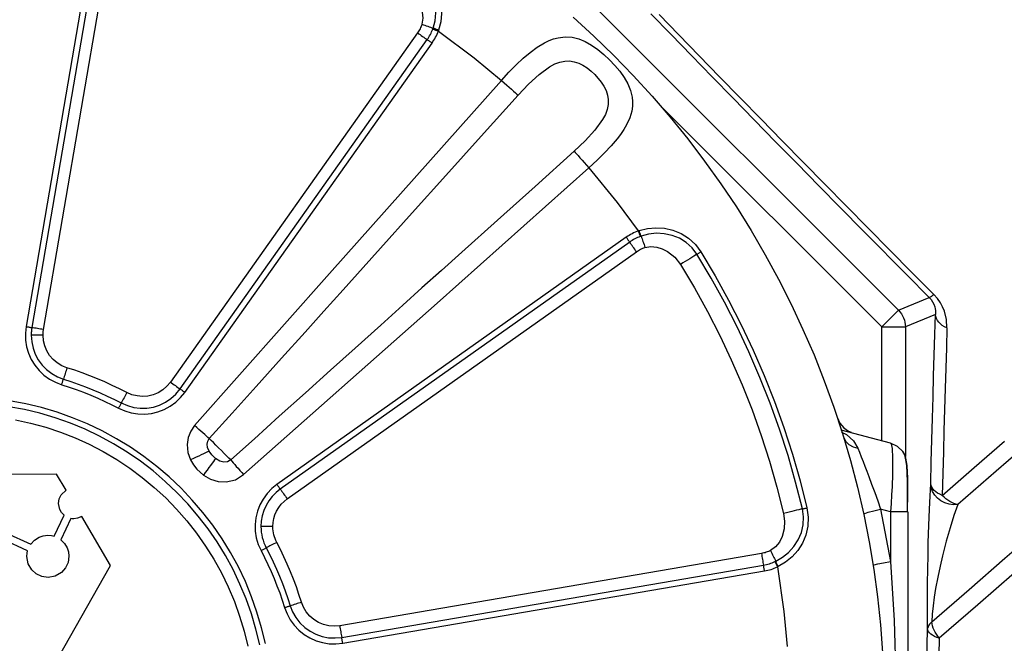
# Model space of a CAD drawing. Header units: millimetres. Extents: x 196 to 1773810, y -221320 to 153872.
# Tile 109 of 256: x 1115339 to 1115755, y -195476 to -195212. Entities that reach past the tile are written whole.
import ezdxf

# ---------------------------------------------------------------- set-up
doc = ezdxf.new("R2010")
doc.units = ezdxf.units.MM
doc.layers.get('Defpoints').update_dxf_attribs({"lineweight": 18})
doc.layers.add('00_Основной', color=163, linetype='Continuous', lineweight=40)
doc.layers.add('ТМ-размеры', color=25, linetype='Continuous', lineweight=20)
doc.styles.add('SFINKS', font='SFINKS.shx', dxfattribs={"width": 0.7, "oblique": 15})
doc.dimstyles.new('кира-50', dxfattribs={"dimtxt": 150, "dimasz": 40, "dimexe": 15, "dimexo": 0, "dimgap": 20, "dimtad": 1, "dimdec": 0, "dimrnd": 5, "dimdsep": 46, "dimtxsty": 'SFINKS', "dimblk1": 'OBLIQUE', "dimblk2": 'OBLIQUE', "dimsah": 1, "dimcen": 2.5, "dimclrd": 252, "dimclre": 252, "dimclrt": 252, "dimadec": 0, "dimazin": 0, "dimtfac": 1, "dimtdec": 0, "dimtofl": 0, "dimtmove": 0, "dimatfit": 3, "dimldrblk": 'OBLIQUE', "dimfxl": 15, "dimtfill": 1, "dimtolj": 1, "dimtzin": 0, "dimlwd": 20, "dimlwe": 20, "dimarcsym": 0})

# ---------------------------------------------------------------- blocks, each defined once
blk = doc.blocks.new('_Oblique')
at = {"color": 0, "linetype": 'ByBlock', "lineweight": -2}
blk.add_line((-0.5, -0.5), (0.5, 0.5), dxfattribs=at)
blk = doc.blocks.new('*D45')
at = {"layer": 'Defpoints', "color": 0, "linetype": 'ByBlock', "lineweight": 50, "transparency": 16777216}
for p in [(1116184.64, -194508.84), (1114444.55, -195856.77), (1116184.64, -195857.67)]:
    blk.add_point(p, dxfattribs=at)
at = {"layer": 'ТМ-размеры', "color": 252, "linetype": 'ByBlock', "lineweight": 20, "transparency": 16777216}
for p, q in [((1114444.55, -195856.77), (1114444.55, -194493.84)), ((1116184.64, -195857.67), (1116184.64, -194493.84)), ((1114444.55, -194508.84), (1116184.64, -194508.84))]:
    blk.add_line(p, q, dxfattribs=at)
at = {"layer": 'ТМ-размеры', "color": 252, "linetype": 'ByBlock', "lineweight": 20, "transparency": 16777216, "xscale": 40, "yscale": 40, "zscale": 40, "rotation": 180}
blk.add_blockref('_Oblique', (1114444.55, -194508.84), dxfattribs=at)
at = {"layer": 'ТМ-размеры', "color": 252, "linetype": 'ByBlock', "lineweight": 20, "transparency": 16777216, "xscale": 40, "yscale": 40, "zscale": 40}
blk.add_blockref('_Oblique', (1116184.64, -194508.84), dxfattribs=at)
at = {"layer": 'ТМ-размеры', "color": 252, "linetype": 'ByBlock', "transparency": 16777216, "insert": (1115314.59, -194413.84), "char_height": 150, "attachment_point": 5, "style": 'SFINKS', "bg_fill": 3, "box_fill_scale": 1.1, "bg_fill_color": 256, "bg_fill_true_color": 13158600, "bg_fill_transparency": 0}
blk.add_mtext('\\A1;1740', dxfattribs=at)
blk = doc.blocks.new('*D46')
at = {"layer": 'Defpoints', "color": 0, "linetype": 'ByBlock', "lineweight": 50, "transparency": 16777216}
for p in [(1115314.64, -194978.27), (1115314.64, -203390.23), (1116748.98, -203390.23)]:
    blk.add_point(p, dxfattribs=at)
at = {"layer": 'ТМ-размеры', "color": 252, "linetype": 'ByBlock', "lineweight": 20, "transparency": 16777216}
for p, q in [((1115314.64, -194978.27), (1116763.98, -194978.27)), ((1116748.98, -194978.27), (1116748.98, -203390.23)), ((1115314.64, -203390.23), (1116763.98, -203390.23))]:
    blk.add_line(p, q, dxfattribs=at)
at = {"layer": 'ТМ-размеры', "color": 252, "linetype": 'ByBlock', "lineweight": 20, "transparency": 16777216, "xscale": 40, "yscale": 40, "zscale": 40}
for p, rotation in [((1116748.98, -194978.27), 90), ((1116748.98, -203390.23), 270)]:
    blk.add_blockref('_Oblique', p, dxfattribs=dict(at, rotation=rotation))
at = {"layer": 'ТМ-размеры', "color": 252, "linetype": 'ByBlock', "transparency": 16777216, "insert": (1116653.98, -199184.25), "char_height": 150, "attachment_point": 5, "rotation": 90, "style": 'SFINKS', "bg_fill": 3, "box_fill_scale": 1.1, "bg_fill_color": 256, "bg_fill_true_color": 13158600, "bg_fill_transparency": 0}
blk.add_mtext('\\A1;8410', dxfattribs=at)

msp = doc.modelspace()

# ---------------------------------------------------------------- linework, layer by layer
at = {"layer": '00_Основной', "color": 252, "lineweight": 25, "ltscale": 10}
for p, q in [((1115482.81, -195107.27, 0.2), (1115710.63, -195335.09, 0.2)), ((1115372.66, -195163.87, 0.2), (1115342.14, -195342.02, 0.2)), ((1115375.11, -195164.29, 0.2), (1115344.6, -195342.44, 0.2)), ((1115349.52, -195343.29, 0.2), (1115380.02, -195165.12, 0.2)), ((1115507.5, -195217.92, 0.2), (1115403.1, -195365.47, 0.2)), ((1115407.17, -195368.36, 0.2), (1115511.57, -195220.8, 0.2)), ((1115409.2, -195369.8, 0.2), (1115513.61, -195222.24, 0.2)), ((1115703.56, -195342.16, 0.2), (1115610.13, -195248.73, 0.2)), ((1115595.64, -195304.28, 0.2), (1115448.1, -195408.69, 0.2)), ((1115597.1, -195306.33, 0.2), (1115449.54, -195410.72, 0.2)), ((1115452.41, -195414.8, 0.2), (1115599.97, -195310.4, 0.2)), ((1115710.63, -195335.09, 0.2), (1115723.64, -195329.7, 0.2)), ((1115726.27, -195336.9, 0.2), (1115713.56, -195342.16, 0.2)), ((1115703.56, -195390.29, 0.2), (1115703.56, -195342.16, 0.2)), ((1115713.56, -195342.16, 0.2), (1115713.56, -195396.86, 0.2)), ((1115707.23, -195391.27, 0.2), (1115686.5, -195385.72, 0.2)), ((1115687.49, -195388.9, 0.2), (1115687.92, -195389.73, 0.2)), ((1115355.06, -195404.33, 0.2), (1115310.23, -195404.67, 0.2)), ((1115359.06, -195411.12, 0.2), (1115355.06, -195404.33, 0.2)), ((1115354, -195430.6, 0.2), (1115358.18, -195421.7, 0.2)), ((1115377.77, -195442.98, 0.2), (1115365.63, -195422.31, 0.2)), ((1115695.92, -195421.25, 0.2), (1115695.97, -195421.21, 0.2)), ((1115703.11, -195419.15, 0.2), (1115707.23, -195441.32, 0.2)), ((1115707.23, -195420.25, 0.2), (1115703.11, -195419.15, 0.2)), ((1115707.23, -195420.25, 0.2), (1115707.23, -195441.32, 0.2)), ((1115714.64, -195420.25, 0.2), (1115714.39, -195420.25, 0.2)), ((1115714.64, -195420.25, 0.2), (1115714.64, -195586.27, 0.2)), ((1115361.03, -195423.07, 0.2), (1115356.8, -195432.08, 0.2)), ((1115333.57, -195429.08, 0.2), (1115344.15, -195433.87, 0.2)), ((1115342.78, -195436.73, 0.2), (1115332.41, -195432.03, 0.2)), ((1115652.78, -195437.88, 0.2), (1115474.61, -195468.38, 0.2)), ((1115355.66, -195481.97, 0.2), (1115377.77, -195442.98, 0.2)), ((1115475.46, -195473.3, 0.2), (1115653.61, -195442.79, 0.2)), ((1115699.94, -195442.87, 0.2), (1115699.99, -195442.84, 0.2)), ((1115475.88, -195475.75, 0.2), (1115654.03, -195445.24, 0.2))]:
    msp.add_line(p, q, dxfattribs=at)
at = {"layer": '00_Основной', "color": 252, "lineweight": 25, "ltscale": 10, "elevation": 0.2}
for points in [[(1115514.06, -195215.96), (1115514.93, -195212.79), (1115515.29, -195209.49), (1115515.12, -195206.17), (1115514.42, -195202.9), (1115513.18, -195199.79), (1115511.41, -195196.93), (1115509.14, -195194.42), (1115506.43, -195192.37)], [(1115507.46, -195190.72), (1115510.6, -195193.08), (1115513.22, -195195.94), (1115515.24, -195199.16), (1115516.63, -195202.6), (1115517.42, -195206.17), (1115517.62, -195209.78), (1115517.27, -195213.34), (1115516.39, -195216.81)], [(1115502.14, -195199.34), (1115504.75, -195201.34), (1115506.92, -195203.84), (1115508.58, -195206.69), (1115509.44, -195209.16), (1115509.76, -195211.74), (1115509.35, -195214.33)], [(1115686.49, -195292.18), (1115686.19, -195291.87), (1115676.96, -195282.5), (1115667.8, -195273.18), (1115658.7, -195263.91), (1115649.7, -195254.71), (1115640.78, -195245.58), (1115631.95, -195236.52), (1115623.22, -195227.55), (1115614.59, -195218.67), (1115606.08, -195209.88)], [(1115609.51, -195210.14), (1115617.92, -195218.82), (1115626.43, -195227.59), (1115635.07, -195236.45), (1115643.79, -195245.4), (1115652.6, -195254.43), (1115661.5, -195263.52), (1115670.47, -195272.66), (1115679.52, -195281.88), (1115688.63, -195291.14), (1115697.82, -195300.42), (1115707.05, -195309.76), (1115716.32, -195319.12), (1115725.63, -195328.5)], [(1115509.35, -195214.33), (1115509.17, -195214.81), (1115508.98, -195215.27), (1115508.77, -195215.74), (1115508.55, -195216.19), (1115508.31, -195216.64), (1115508.06, -195217.08), (1115507.78, -195217.5), (1115507.5, -195217.92)], [(1115509.35, -195214.33), (1115509.96, -195214.54), (1115510.58, -195214.75), (1115511.19, -195214.96), (1115511.79, -195215.18), (1115512.37, -195215.37), (1115512.95, -195215.58), (1115513.52, -195215.77), (1115514.06, -195215.96)], [(1115573.26, -195211.34), (1115581.95, -195219.28), (1115590.41, -195227.48), (1115598.62, -195235.94), (1115606.56, -195244.64), (1115614.24, -195253.57), (1115621.65, -195262.74), (1115628.76, -195272.11), (1115635.6, -195281.71), (1115642.15, -195291.5), (1115648.39, -195301.49), (1115654.34, -195311.66), (1115659.98, -195322.01), (1115665.28, -195332.52), (1115670.28, -195343.19), (1115674.96, -195354.01), (1115679.29, -195364.96), (1115683.32, -195376.04), (1115686.98, -195387.23), (1115690.31, -195398.53), (1115693.3, -195409.92), (1115695.96, -195421.41), (1115698.26, -195432.95), (1115700.2, -195444.58), (1115701.8, -195456.25), (1115703.04, -195467.96), (1115703.93, -195479.72)], [(1115507.5, -195217.92), (1115508.02, -195218.31), (1115508.56, -195218.67), (1115509.08, -195219.06), (1115509.61, -195219.42), (1115510.12, -195219.78), (1115510.61, -195220.13), (1115511.1, -195220.48), (1115511.57, -195220.8)], [(1115511.57, -195220.8), (1115511.94, -195220.28), (1115512.27, -195219.75), (1115512.6, -195219.2), (1115512.9, -195218.64), (1115513.19, -195218.07), (1115513.46, -195217.49), (1115513.7, -195216.91), (1115513.94, -195216.32)], [(1115513.61, -195222.24), (1115514.01, -195221.65), (1115514.4, -195221.04), (1115514.76, -195220.42), (1115515.11, -195219.8), (1115515.44, -195219.15), (1115515.73, -195218.5), (1115516.01, -195217.84), (1115516.28, -195217.18)], [(1115513.94, -195216.32), (1115514.01, -195216.12), (1115514.06, -195215.96)], [(1115513.94, -195216.32), (1115514.21, -195216.42), (1115514.49, -195216.52), (1115514.77, -195216.63), (1115515.07, -195216.73), (1115515.36, -195216.84), (1115515.66, -195216.95), (1115515.97, -195217.06), (1115516.28, -195217.18)], [(1115516.39, -195216.81), (1115516.08, -195216.7), (1115515.79, -195216.6), (1115515.49, -195216.49), (1115515.2, -195216.37), (1115514.9, -195216.26), (1115514.62, -195216.16), (1115514.33, -195216.06), (1115514.06, -195215.96)], [(1115516.39, -195216.81), (1115516.32, -195217.02), (1115516.28, -195217.18)], [(1115516.28, -195217.18), (1115531.48, -195228.52), (1115542.99, -195238)], [(1115513.61, -195222.24), (1115513.34, -195222.06), (1115513.08, -195221.88), (1115512.81, -195221.69), (1115512.56, -195221.51), (1115512.3, -195221.33), (1115512.05, -195221.14), (1115511.81, -195220.97), (1115511.57, -195220.8)], [(1115542.99, -195238), (1115546.12, -195234.58), (1115549.19, -195231.46), (1115552.16, -195228.66), (1115555.04, -195226.24), (1115558.01, -195224.04), (1115561.11, -195222.14), (1115563.09, -195221.18), (1115564.99, -195220.46), (1115566.86, -195219.97), (1115569.85, -195219.6), (1115572.74, -195219.79), (1115575.56, -195220.48), (1115578.34, -195221.61), (1115581.02, -195223.12), (1115583.65, -195224.94), (1115586.19, -195227.01), (1115588.59, -195229.27), (1115590.86, -195231.67), (1115592.9, -195234.18), (1115594.74, -195236.81), (1115596.25, -195239.49), (1115597.39, -195242.27), (1115598.1, -195245.08), (1115598.28, -195247), (1115598.24, -195248.94), (1115597.96, -195250.96), (1115597.12, -195253.78), (1115595.78, -195256.74), (1115594.57, -195258.8), (1115593.17, -195260.88), (1115591.76, -195262.74), (1115589.32, -195265.64), (1115586.51, -195268.64), (1115583.35, -195271.74), (1115579.89, -195274.91)], [(1115549.95, -195244.23), (1115554.34, -195239.6), (1115558.82, -195235.48), (1115563.27, -195232.25), (1115565.44, -195231.09), (1115567.58, -195230.29), (1115569.65, -195229.86), (1115571.71, -195229.82), (1115573.63, -195230.12), (1115575.56, -195230.75), (1115577.34, -195231.63), (1115579.13, -195232.78), (1115580.77, -195234.07), (1115582.35, -195235.52), (1115585.09, -195238.72), (1115586.24, -195240.52), (1115587.12, -195242.28), (1115587.77, -195244.23), (1115588.08, -195246.13), (1115588.04, -195248.2), (1115587.63, -195250.26), (1115586.82, -195252.4), (1115585.68, -195254.59), (1115582.45, -195259.03), (1115578.31, -195263.53), (1115573.67, -195267.95)], [(1115542.99, -195238), (1115470.25, -195319.57), (1115413.33, -195383.86)], [(1115542.99, -195238), (1115544.11, -195239.01), (1115545.2, -195239.98), (1115546.24, -195240.91), (1115547.21, -195241.79), (1115548.09, -195242.56), (1115548.85, -195243.24), (1115549.47, -195243.8), (1115549.95, -195244.23)], [(1115419.54, -195389.32), (1115429.16, -195378.62), (1115439.35, -195367.32), (1115450.07, -195355.4), (1115460, -195344.33), (1115467.91, -195335.56), (1115476.08, -195326.46), (1115484.53, -195317.04), (1115491.8, -195308.96), (1115505.26, -195293.97), (1115519.44, -195278.2), (1115534.34, -195261.61), (1115549.95, -195244.23)], [(1115918.02, -195258.75), (1115916.77, -195259.84), (1115914.62, -195261.7), (1115911.62, -195264.32), (1115907.74, -195267.7), (1115903, -195271.82), (1115897.39, -195276.68), (1115890.94, -195282.29), (1115883.66, -195288.62), (1115875.55, -195295.68), (1115866.62, -195303.44), (1115856.88, -195311.89), (1115846.35, -195321.05), (1115835.05, -195330.87), (1115823, -195341.36), (1115810.2, -195352.49), (1115796.67, -195364.24), (1115782.44, -195376.6), (1115767.53, -195389.57), (1115751.95, -195403.1), (1115735.74, -195417.2)], [(1115573.67, -195267.95), (1115557.13, -195282.8), (1115541.31, -195297), (1115526.23, -195310.56), (1115517.66, -195318.26), (1115509.35, -195325.72), (1115501.31, -195332.96), (1115491.92, -195341.38), (1115481.12, -195351.11), (1115470.74, -195360.42), (1115460.15, -195369.96), (1115449.08, -195379.91), (1115438.57, -195389.38), (1115428.58, -195398.36)], [(1115573.67, -195267.95), (1115574.1, -195268.43), (1115574.66, -195269.05), (1115575.34, -195269.81), (1115576.11, -195270.69), (1115576.99, -195271.65), (1115577.92, -195272.69), (1115578.89, -195273.79), (1115579.89, -195274.91)], [(1115434.04, -195404.57), (1115515.82, -195332.07), (1115579.89, -195274.91)], [(1115579.89, -195274.91), (1115591.88, -195289.62), (1115600.72, -195301.62)], [(1115724.77, -195466.73), (1115740.44, -195453.12), (1115755.6, -195439.92), (1115770.28, -195427.16), (1115784.48, -195414.83), (1115798.16, -195402.94), (1115811.34, -195391.48), (1115826.39, -195378.4), (1115840.56, -195366.08), (1115853.86, -195354.52), (1115866.26, -195343.73), (1115877.75, -195333.75), (1115886.58, -195326.07), (1115894.74, -195318.98), (1115902.22, -195312.48), (1115909.02, -195306.57), (1115915.12, -195301.26), (1115920.49, -195296.58), (1115926.01, -195291.8), (1115930.51, -195287.89), (1115933.97, -195284.87), (1115936.41, -195282.75), (1115937.82, -195281.52)], [(1115706.19, -195312.12), (1115704.82, -195310.74), (1115695.48, -195301.28), (1115686.49, -195292.18)], [(1115600.72, -195301.62), (1115600.06, -195301.89), (1115599.4, -195302.16), (1115598.75, -195302.46), (1115598.1, -195302.79), (1115597.46, -195303.13), (1115596.86, -195303.5), (1115596.25, -195303.89), (1115595.64, -195304.28)], [(1115600.72, -195301.62), (1115600.92, -195301.55), (1115601.09, -195301.5)], [(1115600.72, -195301.62), (1115600.84, -195301.93), (1115600.95, -195302.24), (1115601.06, -195302.54), (1115601.17, -195302.83), (1115601.27, -195303.13), (1115601.38, -195303.41), (1115601.48, -195303.69), (1115601.58, -195303.96)], [(1115601.09, -195301.5), (1115604.56, -195300.63), (1115608.12, -195300.28), (1115611.77, -195300.48), (1115615.3, -195301.26), (1115618.8, -195302.68), (1115621.96, -195304.68), (1115624.84, -195307.32), (1115627.18, -195310.44)], [(1115601.94, -195303.84), (1115601.84, -195303.57), (1115601.74, -195303.28), (1115601.62, -195303), (1115601.53, -195302.7), (1115601.41, -195302.41), (1115601.3, -195302.11), (1115601.2, -195301.8), (1115601.09, -195301.5)], [(1115595.64, -195304.28), (1115595.84, -195304.55), (1115596.02, -195304.82), (1115596.21, -195305.09), (1115596.39, -195305.34), (1115596.57, -195305.6), (1115596.76, -195305.85), (1115596.92, -195306.09), (1115597.1, -195306.33)], [(1115601.58, -195303.96), (1115600.99, -195304.19), (1115600.41, -195304.44), (1115599.83, -195304.71), (1115599.26, -195304.99), (1115598.7, -195305.3), (1115598.15, -195305.63), (1115597.62, -195305.96), (1115597.1, -195306.33)], [(1115599.97, -195310.4), (1115599.59, -195309.86), (1115599.21, -195309.34), (1115598.84, -195308.82), (1115598.48, -195308.29), (1115598.12, -195307.78), (1115597.76, -195307.28), (1115597.42, -195306.8), (1115597.1, -195306.33)], [(1115601.94, -195303.84), (1115601.74, -195303.9), (1115601.58, -195303.96)], [(1115625.53, -195311.46), (1115623.48, -195308.76), (1115620.97, -195306.49), (1115618.11, -195304.72), (1115614.99, -195303.48), (1115611.73, -195302.78), (1115608.41, -195302.61), (1115605.11, -195302.97), (1115601.94, -195303.84)], [(1115601.94, -195303.84), (1115602.12, -195304.38), (1115602.32, -195304.95), (1115602.51, -195305.51), (1115602.72, -195306.11), (1115602.94, -195306.71), (1115603.15, -195307.32), (1115603.36, -195307.94), (1115603.57, -195308.55)], [(1115599.97, -195310.4), (1115600.4, -195310.11), (1115600.82, -195309.84), (1115601.26, -195309.59), (1115601.71, -195309.35), (1115602.16, -195309.12), (1115602.63, -195308.92), (1115603.09, -195308.73), (1115603.57, -195308.55)], [(1115603.57, -195308.55), (1115606.03, -195308.14), (1115608.51, -195308.41), (1115610.87, -195309.17), (1115613.08, -195310.31), (1115616.14, -195312.72), (1115618.56, -195315.76)], [(1115625.53, -195311.46), (1115625.7, -195311.36), (1115625.87, -195311.26), (1115626.06, -195311.13), (1115626.26, -195311), (1115626.48, -195310.88), (1115626.7, -195310.74), (1115626.94, -195310.59), (1115627.18, -195310.44)], [(1115627.18, -195310.44), (1115633.19, -195320.54), (1115638.88, -195330.83), (1115644.23, -195341.3), (1115649.25, -195351.94), (1115653.92, -195362.72), (1115658.24, -195373.66), (1115662.22, -195384.72), (1115665.83, -195395.91), (1115669.09, -195407.2), (1115671.98, -195418.6)], [(1115625.53, -195311.46), (1115624.9, -195311.85), (1115624.18, -195312.3), (1115623.37, -195312.8), (1115622.5, -195313.33), (1115621.56, -195313.91), (1115620.59, -195314.52), (1115619.58, -195315.14), (1115618.56, -195315.76)], [(1115670.09, -195419.04), (1115667.21, -195407.71), (1115663.98, -195396.47), (1115660.38, -195385.34), (1115656.43, -195374.33), (1115652.13, -195363.47), (1115647.48, -195352.73), (1115642.49, -195342.16), (1115637.17, -195331.74), (1115631.51, -195321.52), (1115625.53, -195311.46)], [(1115723.64, -195329.7), (1115714.2, -195320.2), (1115706.19, -195312.12)], [(1115618.56, -195315.76), (1115624.42, -195325.58), (1115629.93, -195335.6), (1115635.14, -195345.77), (1115640.02, -195356.1), (1115644.56, -195366.6), (1115648.77, -195377.23), (1115652.62, -195387.99), (1115656.15, -195398.87), (1115659.31, -195409.85), (1115662.12, -195420.93)], [(1115725.63, -195328.5), (1115725.24, -195328.8), (1115724.88, -195329.06), (1115724.58, -195329.29), (1115724.29, -195329.46), (1115724.07, -195329.59), (1115723.88, -195329.67), (1115723.73, -195329.71), (1115723.64, -195329.7)], [(1115723.64, -195329.7), (1115724.39, -195330.58), (1115725.04, -195331.54), (1115725.56, -195332.59), (1115725.94, -195333.72), (1115726.13, -195334.47), (1115726.24, -195335.24), (1115726.28, -195336.05), (1115726.27, -195336.9)], [(1115731.12, -195342.58), (1115730.91, -195339), (1115730.05, -195335.57), (1115729.29, -195333.71), (1115728.32, -195331.93), (1115727.07, -195330.12), (1115725.63, -195328.5)], [(1115703.56, -195342.16), (1115704.92, -195340.8), (1115706.22, -195339.51), (1115707.42, -195338.31), (1115708.48, -195337.25), (1115709.35, -195336.38), (1115710.03, -195335.7), (1115710.45, -195335.27), (1115710.63, -195335.09)], [(1115710.63, -195335.09), (1115711.28, -195335.82), (1115711.88, -195336.62), (1115712.38, -195337.45), (1115712.79, -195338.34), (1115713.13, -195339.25), (1115713.37, -195340.21), (1115713.51, -195341.19), (1115713.56, -195342.16)], [(1115724.28, -195408.48), (1115724.5, -195399.13), (1115724.74, -195389.88), (1115724.98, -195380.75), (1115725.24, -195371.75), (1115725.48, -195362.85), (1115725.75, -195354.07), (1115726, -195345.42), (1115726.27, -195336.9)], [(1115731.12, -195342.58), (1115730.09, -195342.09), (1115729.15, -195341.51), (1115728.33, -195340.85), (1115727.62, -195340.14), (1115727.06, -195339.38), (1115726.65, -195338.58), (1115726.38, -195337.74), (1115726.27, -195336.9)], [(1115342.14, -195342.02), (1115341.84, -195344.86), (1115341.92, -195347.72), (1115342.36, -195350.53), (1115343.18, -195353.26), (1115344.34, -195355.88), (1115345.83, -195358.3), (1115347.62, -195360.53), (1115349.7, -195362.5), (1115352, -195364.17), (1115354.51, -195365.53), (1115357.18, -195366.56)], [(1115342.14, -195342.02), (1115342.46, -195342.07), (1115342.78, -195342.13), (1115343.1, -195342.19), (1115343.42, -195342.24), (1115343.72, -195342.29), (1115344.03, -195342.34), (1115344.32, -195342.4), (1115344.6, -195342.44)], [(1115344.6, -195342.44), (1115344.54, -195342.85), (1115344.48, -195343.26), (1115344.44, -195343.66), (1115344.39, -195344.06), (1115344.36, -195344.48), (1115344.34, -195344.88), (1115344.32, -195345.29), (1115344.32, -195345.7)], [(1115349.52, -195343.29), (1115348.87, -195343.18), (1115348.23, -195343.06), (1115347.6, -195342.95), (1115346.98, -195342.85), (1115346.36, -195342.74), (1115345.75, -195342.64), (1115345.17, -195342.54), (1115344.6, -195342.44)], [(1115349.3, -195345.7), (1115349.32, -195345.4), (1115349.32, -195345.1), (1115349.35, -195344.8), (1115349.36, -195344.49), (1115349.39, -195344.19), (1115349.43, -195343.88), (1115349.47, -195343.58), (1115349.52, -195343.29)], [(1115703.56, -195342.16), (1115705.47, -195342.16), (1115707.3, -195342.16), (1115709.01, -195342.16), (1115710.51, -195342.16), (1115711.76, -195342.16), (1115712.69, -195342.16), (1115713.3, -195342.16), (1115713.56, -195342.16)], [(1115731.12, -195342.58), (1115730.86, -195351.01), (1115730.6, -195359.56), (1115730.35, -195368.22), (1115730.09, -195377.02), (1115729.85, -195385.92), (1115729.61, -195394.94), (1115729.39, -195404.06), (1115729.15, -195413.31)], [(1115349.3, -195345.7), (1115348.66, -195345.7), (1115348, -195345.7), (1115347.37, -195345.7), (1115346.72, -195345.7), (1115346.1, -195345.7), (1115345.5, -195345.7), (1115344.9, -195345.7), (1115344.32, -195345.7)], [(1115344.32, -195345.7), (1115344.52, -195348.42), (1115345.08, -195351.09), (1115346.03, -195353.65), (1115347.32, -195356.04), (1115348.94, -195358.25), (1115350.84, -195360.19), (1115353, -195361.84), (1115355.37, -195363.18), (1115357.91, -195364.17)], [(1115359.39, -195359.42), (1115357.29, -195358.57), (1115355.34, -195357.4), (1115353.59, -195355.93), (1115352.1, -195354.21), (1115350.91, -195352.28), (1115350.02, -195350.19), (1115349.49, -195347.97), (1115349.3, -195345.7)], [(1115359.39, -195359.42), (1115359.21, -195360.04), (1115359.01, -195360.66), (1115358.82, -195361.27), (1115358.63, -195361.87), (1115358.45, -195362.48), (1115358.26, -195363.06), (1115358.08, -195363.62), (1115357.91, -195364.17)], [(1115384.71, -195369.89), (1115381.65, -195368.34), (1115378.57, -195366.84), (1115375.44, -195365.43), (1115372.29, -195364.08), (1115369.1, -195362.8), (1115365.9, -195361.6), (1115362.67, -195360.46), (1115359.39, -195359.42)], [(1115357.18, -195366.56), (1115357.28, -195366.25), (1115357.38, -195365.94), (1115357.46, -195365.63), (1115357.56, -195365.33), (1115357.66, -195365.02), (1115357.74, -195364.74), (1115357.83, -195364.46), (1115357.91, -195364.17)], [(1115357.91, -195364.17), (1115361.07, -195365.2), (1115364.2, -195366.29), (1115367.31, -195367.45), (1115370.39, -195368.69), (1115373.44, -195369.99), (1115376.45, -195371.36), (1115379.43, -195372.81), (1115382.38, -195374.3)], [(1115357.18, -195366.56), (1115360.28, -195367.56), (1115363.34, -195368.63), (1115366.41, -195369.78), (1115369.43, -195370.99), (1115372.42, -195372.27), (1115375.4, -195373.61), (1115378.32, -195375.04), (1115381.22, -195376.52)], [(1115382.38, -195374.3), (1115384.94, -195375.42), (1115387.62, -195376.15), (1115390.37, -195376.51), (1115393.15, -195376.45), (1115395.9, -195376), (1115398.55, -195375.15), (1115401.05, -195373.94), (1115403.35, -195372.38), (1115405.41, -195370.51), (1115407.17, -195368.36)], [(1115403.1, -195365.47), (1115401.63, -195367.24), (1115399.89, -195368.74), (1115397.94, -195369.94), (1115395.83, -195370.83), (1115393.61, -195371.37), (1115391.33, -195371.54), (1115389.04, -195371.34), (1115386.81, -195370.79), (1115384.71, -195369.89)], [(1115403.1, -195365.47), (1115403.63, -195365.85), (1115404.15, -195366.23), (1115404.69, -195366.6), (1115405.2, -195366.97), (1115405.72, -195367.34), (1115406.22, -195367.69), (1115406.69, -195368.02), (1115407.17, -195368.36)], [(1115409.2, -195369.8), (1115408.94, -195369.61), (1115408.67, -195369.42), (1115408.42, -195369.24), (1115408.15, -195369.06), (1115407.89, -195368.87), (1115407.65, -195368.7), (1115407.4, -195368.52), (1115407.17, -195368.36)], [(1115381.22, -195376.52), (1115383.83, -195377.68), (1115386.57, -195378.48), (1115389.39, -195378.93), (1115392.24, -195379), (1115395.08, -195378.71), (1115397.86, -195378.04), (1115400.51, -195377.02), (1115403.02, -195375.66), (1115405.34, -195373.98), (1115407.41, -195372.02), (1115409.2, -195369.8)], [(1115384.71, -195369.89), (1115384.4, -195370.47), (1115384.1, -195371.04), (1115383.8, -195371.62), (1115383.51, -195372.18), (1115383.21, -195372.74), (1115382.93, -195373.28), (1115382.65, -195373.8), (1115382.38, -195374.3)], [(1115440.82, -195476.44), (1115439.24, -195469.86), (1115437.32, -195463.4), (1115435.06, -195457.04), (1115432.48, -195450.79), (1115429.57, -195444.69), (1115426.35, -195438.76), (1115422.82, -195433.01), (1115419, -195427.43), (1115414.88, -195422.08), (1115410.5, -195416.95), (1115405.85, -195412.05), (1115400.95, -195407.4), (1115395.82, -195403.01), (1115390.45, -195398.9), (1115384.89, -195395.08), (1115379.14, -195391.55), (1115373.2, -195388.33), (1115367.1, -195385.42), (1115360.86, -195382.84), (1115354.5, -195380.58), (1115348.02, -195378.66), (1115341.46, -195377.08), (1115334.81, -195375.86)], [(1115443.26, -195475.92), (1115441.65, -195469.23), (1115439.68, -195462.63), (1115437.38, -195456.14), (1115434.76, -195449.77), (1115431.8, -195443.56), (1115428.51, -195437.51), (1115424.91, -195431.65), (1115421.02, -195425.98), (1115416.82, -195420.5), (1115412.35, -195415.28), (1115407.61, -195410.29), (1115402.62, -195405.55), (1115397.38, -195401.07), (1115391.92, -195396.88), (1115386.25, -195392.99), (1115380.38, -195389.39), (1115374.34, -195386.1), (1115368.12, -195383.14), (1115361.76, -195380.5), (1115355.27, -195378.21), (1115348.67, -195376.25), (1115341.98, -195374.64), (1115335.21, -195373.39)], [(1115381.22, -195376.52), (1115381.38, -195376.22), (1115381.53, -195375.94), (1115381.68, -195375.66), (1115381.83, -195375.38), (1115381.97, -195375.1), (1115382.11, -195374.83), (1115382.25, -195374.56), (1115382.38, -195374.3)], [(1115684.85, -195380.61), (1115685.91, -195382.84), (1115687.49, -195384.73), (1115689.47, -195386.2), (1115690.61, -195386.67)], [(1115337.62, -195381.4), (1115344.07, -195382.8), (1115350.43, -195384.54), (1115356.71, -195386.61), (1115362.85, -195389.01), (1115368.86, -195391.75), (1115374.72, -195394.78), (1115380.42, -195398.14), (1115385.91, -195401.79), (1115391.22, -195405.73), (1115396.3, -195409.94), (1115401.15, -195414.42), (1115405.75, -195419.15), (1115410.1, -195424.12), (1115414.17, -195429.31), (1115417.97, -195434.72), (1115421.47, -195440.3), (1115424.67, -195446.09), (1115427.56, -195452.02), (1115430.13, -195458.1), (1115432.36, -195464.3), (1115434.27, -195470.63), (1115435.83, -195477.05)], [(1115413.33, -195383.86), (1115411.68, -195386.24), (1115410.63, -195388.92), (1115410.21, -195391.79), (1115410.53, -195395.15), (1115411.66, -195398.35)], [(1115419.54, -195389.32), (1115418.97, -195388.82), (1115418.34, -195388.26), (1115417.62, -195387.62), (1115416.84, -195386.95), (1115416.01, -195386.22), (1115415.13, -195385.44), (1115414.24, -195384.66), (1115413.33, -195383.86)], [(1115419.41, -195394.58), (1115418.77, -195393.13), (1115418.59, -195391.73), (1115418.86, -195390.44), (1115419.54, -195389.32)], [(1115428.58, -195398.36), (1115427.82, -195397.6), (1115426.87, -195396.66), (1115425.8, -195395.58), (1115424.64, -195394.43), (1115423.47, -195393.26), (1115422.32, -195392.1), (1115421.24, -195391.03), (1115420.3, -195390.08), (1115419.54, -195389.32)], [(1115686.63, -195386.65), (1115688.63, -195387.66), (1115691.64, -195390.22), (1115693.54, -195393.42)], [(1115687.92, -195389.73), (1115688.3, -195390.49), (1115689.64, -195391.86), (1115691.46, -195392.86), (1115693.54, -195393.42)], [(1115693.54, -195393.42), (1115694.19, -195395.13), (1115694.9, -195396.98), (1115695.68, -195398.97), (1115696.45, -195400.99), (1115697.26, -195403.1), (1115698.09, -195405.32), (1115699.3, -195408.57), (1115700.63, -195412.16), (1115701.88, -195415.64), (1115703.11, -195419.15)], [(1115707.23, -195391.27), (1115707.49, -195391.55), (1115707.73, -195392.28), (1115707.92, -195393.47), (1115708.04, -195394.72), (1115708.12, -195396.22), (1115708.18, -195399.9), (1115708.12, -195404.39), (1115707.92, -195409.58), (1115707.73, -195413.1), (1115707.49, -195416.72), (1115707.23, -195420.25)], [(1115712.51, -195394.78), (1115710.2, -195392.62), (1115707.23, -195391.27)], [(1115729.15, -195413.31), (1115742.62, -195401.58), (1115755.49, -195390.42)], [(1115419.41, -195394.58), (1115418.76, -195394.91), (1115417.98, -195395.29), (1115417.09, -195395.71), (1115416.12, -195396.18), (1115415.08, -195396.7), (1115413.96, -195397.24), (1115412.82, -195397.78), (1115411.66, -195398.35)], [(1115422.19, -195397.7), (1115421.76, -195398.28), (1115421.26, -195398.97), (1115420.68, -195399.78), (1115420.03, -195400.66), (1115419.34, -195401.61), (1115418.59, -195402.63), (1115417.83, -195403.67), (1115417.05, -195404.74)], [(1115422.19, -195397.7), (1115420.64, -195396.2), (1115419.41, -195394.58)], [(1115428.58, -195398.36), (1115427.96, -195398.8), (1115427.24, -195399.11), (1115425.66, -195399.3), (1115423.95, -195398.82), (1115422.19, -195397.7)], [(1115714.51, -195420.25), (1115714.51, -195415.66), (1115714.48, -195411.38), (1115714.42, -195407.47), (1115714.3, -195403.95), (1115714.1, -195400.89), (1115713.8, -195398.32), (1115713.29, -195396.26), (1115712.51, -195394.77)], [(1115714.51, -195420.25), (1115714.51, -195417.56), (1115714.53, -195415.12), (1115714.53, -195411.06), (1115714.53, -195408.95), (1115714.53, -195407.27), (1115714.53, -195405.91), (1115714.47, -195403.53), (1115714.27, -195400.69), (1115714.09, -195399.17), (1115713.81, -195397.67), (1115713.38, -195396.28), (1115712.75, -195395.09)], [(1115411.66, -195398.35), (1115412.85, -195400.4), (1115414.3, -195402.26), (1115417.05, -195404.74)], [(1115428.58, -195398.36), (1115429.08, -195398.93), (1115429.64, -195399.56), (1115430.27, -195400.28), (1115430.95, -195401.06), (1115431.68, -195401.89), (1115432.45, -195402.75), (1115433.24, -195403.66), (1115434.04, -195404.57)], [(1115417.05, -195404.74), (1115420.02, -195406.46), (1115423.3, -195407.48), (1115426.72, -195407.65), (1115430.63, -195406.7), (1115434.04, -195404.57)], [(1115448.1, -195408.69), (1115445.88, -195410.48), (1115443.92, -195412.56), (1115442.24, -195414.88), (1115440.87, -195417.37), (1115439.86, -195420.04), (1115439.19, -195422.82), (1115438.9, -195425.66), (1115438.97, -195428.5), (1115439.4, -195431.33), (1115440.22, -195434.06), (1115441.38, -195436.68)], [(1115449.54, -195410.72), (1115449.36, -195410.5), (1115449.2, -195410.25), (1115449.03, -195410.01), (1115448.84, -195409.75), (1115448.66, -195409.48), (1115448.48, -195409.23), (1115448.28, -195408.96), (1115448.1, -195408.69)], [(1115722.95, -195469.62), (1115722.9, -195466.04), (1115722.87, -195462.2), (1115722.87, -195458.28), (1115722.88, -195454.37), (1115722.91, -195450.53), (1115723, -195444.42), (1115723.11, -195438.7), (1115723.24, -195433.32), (1115723.46, -195425.92), (1115723.72, -195419.35), (1115723.98, -195413.55), (1115724.28, -195408.48)], [(1115735.74, -195417.2), (1115733.86, -195417.26), (1115731.98, -195417.02), (1115730.19, -195416.46), (1115728.56, -195415.62), (1115727.12, -195414.52), (1115725.93, -195413.21), (1115725.04, -195411.73), (1115724.49, -195410.13), (1115724.28, -195408.48)], [(1115729.15, -195413.31), (1115728.12, -195412.88), (1115727.18, -195412.39), (1115726.35, -195411.84), (1115725.65, -195411.23), (1115725.08, -195410.58), (1115724.66, -195409.91), (1115724.39, -195409.2), (1115724.28, -195408.48)], [(1115355.84, -195416.76), (1115356.12, -195414.83), (1115356.92, -195413.12), (1115359.06, -195411.12)], [(1115449.54, -195410.72), (1115447.74, -195412.16), (1115446.12, -195413.82), (1115444.71, -195415.65), (1115443.54, -195417.63), (1115442.59, -195419.74), (1115441.92, -195421.94), (1115441.51, -195424.22), (1115441.36, -195426.52)], [(1115449.54, -195410.72), (1115449.87, -195411.19), (1115450.21, -195411.68), (1115450.56, -195412.18), (1115450.93, -195412.69), (1115451.3, -195413.21), (1115451.67, -195413.73), (1115452.05, -195414.27), (1115452.41, -195414.8)], [(1115735.74, -195417.2), (1115734.88, -195417), (1115734, -195416.72), (1115733.14, -195416.34), (1115732.28, -195415.88), (1115731.45, -195415.34), (1115730.64, -195414.72), (1115729.87, -195414.04), (1115729.15, -195413.31)], [(1115358.18, -195421.7), (1115357.12, -195420.58), (1115356.34, -195419.24), (1115355.84, -195416.76)], [(1115446.36, -195426.52), (1115446.46, -195424.81), (1115446.77, -195423.13), (1115447.26, -195421.49), (1115447.97, -195419.93), (1115448.84, -195418.44), (1115449.89, -195417.09), (1115451.09, -195415.88), (1115452.41, -195414.8)], [(1115671.98, -195418.6), (1115672.53, -195422.48), (1115672.36, -195426.38), (1115671.52, -195430.07), (1115670.06, -195433.5), (1115668.1, -195436.56), (1115665.69, -195439.27), (1115662.92, -195441.53), (1115659.85, -195443.38)], [(1115670.09, -195419.04), (1115670.28, -195419), (1115670.49, -195418.95), (1115670.7, -195418.9), (1115670.94, -195418.84), (1115671.18, -195418.78), (1115671.43, -195418.73), (1115671.7, -195418.66), (1115671.98, -195418.6)], [(1115735.74, -195417.2), (1115734.07, -195421.86), (1115732.44, -195427), (1115730.8, -195432.66), (1115729.2, -195438.84), (1115728.19, -195443.24), (1115727.21, -195447.84), (1115726.32, -195452.64), (1115725.73, -195456.33), (1115725.24, -195460.03), (1115724.9, -195463.57), (1115724.77, -195466.73)], [(1115365.63, -195422.31), (1115363.9, -195423.02), (1115362.38, -195423.22)], [(1115662.12, -195420.93), (1115662.56, -195424.2), (1115662.33, -195427.52), (1115661.47, -195430.71), (1115660.34, -195433.05), (1115658.73, -195435.11), (1115656.62, -195436.63)], [(1115658.8, -195441.12), (1115661.65, -195439.48), (1115664.25, -195437.41), (1115666.46, -195434.94), (1115668.28, -195432.13), (1115669.61, -195429.06), (1115670.39, -195425.78), (1115670.56, -195422.4), (1115670.09, -195419.04)], [(1115670.09, -195419.04), (1115669.37, -195419.22), (1115668.54, -195419.42), (1115667.62, -195419.63), (1115666.62, -195419.87), (1115665.55, -195420.12), (1115664.43, -195420.38), (1115663.29, -195420.66), (1115662.12, -195420.93)], [(1115696.27, -195421.03), (1115696.38, -195420.97), (1115697.89, -195420.48), (1115700.28, -195419.83), (1115703.11, -195419.15)], [(1115714.39, -195420.25), (1115714.1, -195420.25), (1115712.58, -195420.25), (1115710.2, -195420.25), (1115707.23, -195420.25)], [(1115362.38, -195423.22), (1115361.62, -195423.17), (1115361.03, -195423.07)], [(1115446.36, -195426.52), (1115445.7, -195426.52), (1115445.05, -195426.52), (1115444.41, -195426.52), (1115443.78, -195426.52), (1115443.14, -195426.52), (1115442.54, -195426.52), (1115441.94, -195426.52), (1115441.36, -195426.52)], [(1115441.36, -195426.52), (1115441.41, -195427.69), (1115441.51, -195428.84), (1115441.69, -195430), (1115441.93, -195431.14), (1115442.24, -195432.27), (1115442.62, -195433.39), (1115443.07, -195434.46), (1115443.58, -195435.52)], [(1115448, -195433.19), (1115447.62, -195432.42), (1115447.29, -195431.61), (1115447.01, -195430.79), (1115446.77, -195429.96), (1115446.59, -195429.11), (1115446.46, -195428.25), (1115446.39, -195427.39), (1115446.36, -195426.52)], [(1115344.15, -195433.87), (1115345.72, -195432.22), (1115347.67, -195431), (1115349.4, -195430.41), (1115351.28, -195430.2)], [(1115351.28, -195430.2), (1115352.83, -195430.33), (1115354, -195430.6)], [(1115356.8, -195432.08), (1115358.36, -195433.63), (1115359.49, -195435.52), (1115360.04, -195437.21), (1115360.24, -195439.02)], [(1115448, -195433.19), (1115447.43, -195433.5), (1115446.86, -195433.8), (1115446.28, -195434.09), (1115445.71, -195434.39), (1115445.16, -195434.69), (1115444.62, -195434.97), (1115444.1, -195435.25), (1115443.58, -195435.52)], [(1115458.48, -195458.49), (1115457.42, -195455.23), (1115456.3, -195452), (1115455.1, -195448.78), (1115453.82, -195445.61), (1115452.47, -195442.45), (1115451.06, -195439.33), (1115449.56, -195436.24), (1115448, -195433.19)], [(1115342.46, -195439.16), (1115342.56, -195437.76), (1115342.78, -195436.73)], [(1115351.42, -195447.98), (1115348.78, -195447.61), (1115346.45, -195446.51), (1115344.55, -195444.82), (1115343.02, -195442.22), (1115342.46, -195439.16)], [(1115360.24, -195439.02), (1115359.87, -195441.66), (1115358.77, -195443.98), (1115357.08, -195445.89), (1115354.48, -195447.42), (1115351.42, -195447.98)], [(1115441.38, -195436.68), (1115441.66, -195436.52), (1115441.96, -195436.36), (1115442.24, -195436.22), (1115442.52, -195436.07), (1115442.8, -195435.93), (1115443.07, -195435.79), (1115443.33, -195435.65), (1115443.58, -195435.52)], [(1115441.38, -195436.68), (1115442.86, -195439.57), (1115444.27, -195442.5), (1115445.63, -195445.48), (1115446.91, -195448.47), (1115448.12, -195451.49), (1115449.27, -195454.54), (1115450.34, -195457.62), (1115451.34, -195460.72)], [(1115443.58, -195435.52), (1115445.09, -195438.47), (1115446.53, -195441.44), (1115447.91, -195444.46), (1115449.21, -195447.51), (1115450.44, -195450.59), (1115451.61, -195453.7), (1115452.7, -195456.83), (1115453.73, -195459.97)], [(1115656.62, -195436.63), (1115656.16, -195436.84), (1115655.7, -195437.04), (1115655.22, -195437.23), (1115654.74, -195437.38), (1115654.26, -195437.54), (1115653.76, -195437.66), (1115653.27, -195437.78), (1115652.78, -195437.88)], [(1115652.78, -195437.88), (1115652.88, -195438.51), (1115652.99, -195439.14), (1115653.1, -195439.78), (1115653.2, -195440.42), (1115653.31, -195441.04), (1115653.41, -195441.63), (1115653.51, -195442.22), (1115653.61, -195442.79)], [(1115656.62, -195436.63), (1115656.91, -195437.21), (1115657.2, -195437.8), (1115657.48, -195438.38), (1115657.74, -195438.95), (1115658.03, -195439.51), (1115658.3, -195440.06), (1115658.55, -195440.6), (1115658.8, -195441.12)], [(1115653.61, -195442.79), (1115654.24, -195442.67), (1115654.87, -195442.53), (1115655.47, -195442.38), (1115656.09, -195442.19), (1115656.69, -195442), (1115657.29, -195441.77), (1115657.88, -195441.53), (1115658.46, -195441.28)], [(1115654.03, -195445.24), (1115653.98, -195444.92), (1115653.92, -195444.61), (1115653.86, -195444.28), (1115653.82, -195443.97), (1115653.76, -195443.66), (1115653.71, -195443.36), (1115653.67, -195443.07), (1115653.61, -195442.79)], [(1115654.03, -195445.24), (1115654.74, -195445.12), (1115655.44, -195444.96), (1115656.14, -195444.78), (1115656.83, -195444.58), (1115657.5, -195444.35), (1115658.18, -195444.1), (1115658.84, -195443.83), (1115659.51, -195443.55)], [(1115658.46, -195441.28), (1115658.65, -195441.19), (1115658.8, -195441.12)], [(1115658.46, -195441.28), (1115658.58, -195441.54), (1115658.7, -195441.81), (1115658.83, -195442.1), (1115658.97, -195442.38), (1115659.1, -195442.66), (1115659.24, -195442.96), (1115659.37, -195443.25), (1115659.51, -195443.55)], [(1115659.85, -195443.38), (1115659.71, -195443.08), (1115659.58, -195442.79), (1115659.44, -195442.49), (1115659.31, -195442.21), (1115659.17, -195441.92), (1115659.04, -195441.64), (1115658.92, -195441.38), (1115658.8, -195441.12)], [(1115659.85, -195443.38), (1115659.66, -195443.46), (1115659.51, -195443.55)], [(1115659.51, -195443.55), (1115662.23, -195462.32), (1115663.67, -195477.16)], [(1115700.32, -195442.72), (1115700.42, -195442.66), (1115701.96, -195442.31), (1115704.37, -195441.83), (1115707.23, -195441.32)], [(1115707.23, -195441.32), (1115708.77, -195466.13), (1115709.55, -195491), (1115709.55, -195515.56), (1115708.77, -195540.38), (1115707.23, -195565.19)], [(1115759.7, -195446), (1115744.16, -195459.51), (1115727.85, -195473.69)], [(1115451.34, -195460.72), (1115451.65, -195460.62), (1115451.96, -195460.52), (1115452.27, -195460.44), (1115452.57, -195460.34), (1115452.86, -195460.24), (1115453.16, -195460.16), (1115453.44, -195460.07), (1115453.73, -195459.97)], [(1115458.48, -195458.49), (1115457.86, -195458.69), (1115457.24, -195458.89), (1115456.63, -195459.07), (1115456.03, -195459.27), (1115455.42, -195459.45), (1115454.84, -195459.64), (1115454.28, -195459.8), (1115453.73, -195459.97)], [(1115453.73, -195459.97), (1115454.74, -195462.57), (1115456.11, -195464.98), (1115457.82, -195467.18), (1115459.82, -195469.1), (1115462.08, -195470.73), (1115464.55, -195472.01), (1115467.18, -195472.91), (1115469.91, -195473.44), (1115472.69, -195473.56), (1115475.46, -195473.3)], [(1115474.61, -195468.38), (1115472.32, -195468.58), (1115470.04, -195468.43), (1115467.81, -195467.9), (1115465.69, -195467.03), (1115463.73, -195465.83), (1115462, -195464.33), (1115460.51, -195462.58), (1115459.34, -195460.62), (1115458.48, -195458.49)], [(1115451.34, -195460.72), (1115452.36, -195463.39), (1115453.73, -195465.89), (1115455.4, -195468.2), (1115457.37, -195470.28), (1115459.58, -195472.07), (1115462.02, -195473.56), (1115464.64, -195474.72), (1115467.37, -195475.52), (1115470.18, -195475.98), (1115473.03, -195476.06), (1115475.88, -195475.75)], [(1115474.61, -195468.38), (1115474.72, -195469.02), (1115474.84, -195469.67), (1115474.94, -195470.3), (1115475.05, -195470.92), (1115475.15, -195471.54), (1115475.26, -195472.14), (1115475.36, -195472.73), (1115475.46, -195473.3)], [(1115724.77, -195466.73), (1115724.38, -195467.06), (1115724.02, -195467.4), (1115723.72, -195467.75), (1115723.46, -195468.12), (1115723.26, -195468.48), (1115723.11, -195468.86), (1115723.01, -195469.24), (1115722.95, -195469.62)], [(1115727.85, -195473.69), (1115727.21, -195472.87), (1115726.64, -195472.02), (1115726.13, -195471.15), (1115725.69, -195470.26), (1115725.34, -195469.37), (1115725.07, -195468.48), (1115724.87, -195467.59), (1115724.77, -195466.73)], [(1115722.25, -195509.18), (1115722.42, -195499.23), (1115722.68, -195484.33), (1115722.95, -195469.62)], [(1115727.85, -195473.69), (1115726.8, -195473.34), (1115725.87, -195472.91), (1115725.04, -195472.45), (1115724.34, -195471.94), (1115723.77, -195471.39), (1115723.35, -195470.81), (1115723.06, -195470.22), (1115722.95, -195469.62)], [(1115475.88, -195475.75), (1115475.82, -195475.44), (1115475.77, -195475.12), (1115475.71, -195474.8), (1115475.66, -195474.48), (1115475.6, -195474.18), (1115475.56, -195473.87), (1115475.5, -195473.58), (1115475.46, -195473.3)], [(1115727.85, -195473.69), (1115727.58, -195488.22), (1115727.31, -195502.94), (1115727.07, -195517.83), (1115726.83, -195532.88), (1115726.62, -195548.1), (1115726.41, -195563.46), (1115726.21, -195578.97), (1115726.03, -195594.61), (1115725.86, -195610.36), (1115725.7, -195626.22), (1115725.56, -195642.19), (1115725.44, -195658.25)]]:
    msp.add_lwpolyline(points, dxfattribs=at)

# ---------------------------------------------------------------- next in the draw order: dimensions: what is measured, and where the dimension line sits
at = {"layer": 'ТМ-размеры', "color": 3, "linetype": 'ByBlock'}
dim = msp.add_linear_dim(base=(1116184.64, -194508.84, 0.2), p1=(1114444.55, -195856.77, 0.2), p2=(1116184.64, -195857.67, 0.2), dimstyle='кира-50', dxfattribs=at)
dim.commit()
dim.dimension.update_dxf_attribs({"geometry": '*D45', "text_midpoint": (1115314.59, -194508.84, 0.2), "dimtype": 160})

# ---------------------------------------------------------------- next in the draw order: dimensions: what is measured, and where the dimension line sits
dim = msp.add_linear_dim(base=(1116748.98, -203390.23, 0.2), p1=(1115314.64, -194978.27, 0.2), p2=(1115314.64, -203390.23, 0.2), angle=90, dimstyle='кира-50', dxfattribs=at)
dim.commit()
dim.dimension.update_dxf_attribs({"geometry": '*D46', "text_midpoint": (1116653.98, -199184.25, 0.2)})

doc.saveas('drawing.dxf')
